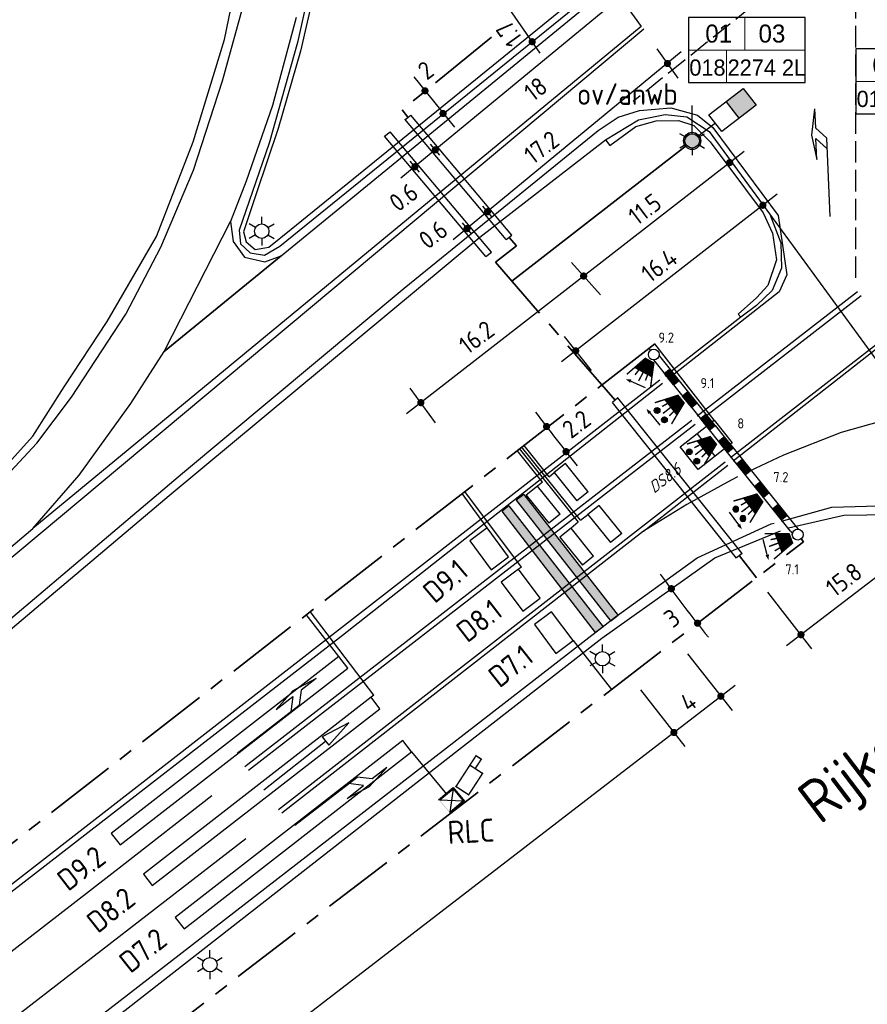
# Model space of a CAD drawing. Extents: x 237360 to 238772, y 446460 to 447476.
# Tile 5 of 14: x 238026 to 238144, y 446971 to 447107. Entities that reach past the tile are written whole.
import ezdxf
from ezdxf.enums import TextEntityAlignment as Align

# ---------------------------------------------------------------- set-up
doc = ezdxf.new("R2010")
doc.units = 0
doc.header["$MEASUREMENT"] = 0
doc.header["$PDMODE"] = 1
doc.header["$PDSIZE"] = -5
doc.linetypes.add('VERFSTIP', pattern=[4, 3, -1])
doc.linetypes.add('VRI', pattern=[16, 10, -2, 2, -2])
doc.layers.get('0').update_dxf_attribs({"linetype": 'CONTINUOUS'})
doc.layers.get('DEFPOINTS').update_dxf_attribs({"linetype": 'CONTINUOUS'})
doc.layers.add('kl-bs-bm_1000', color=8, linetype='CONTINUOUS', lineweight=25)
for name, color, linetype in [('kl-bs-camerakast', 83, 'CONTINUOUS'), ('kl-bs-camlus', 83, 'CONTINUOUS'), ('kl-bs-ovkabel', 10, 'ov'), ('kl-bs-vrikabel', 30, 'VRI'), ('kl-bs-vrilus', 34, 'CONTINUOUS'), ('kl-bs-vrimast', 34, 'CONTINUOUS'), ('kl-bs-vrimeubilair', 30, 'CONTINUOUS'), ('kl-bs-vrimntlbuis', 34, 'CONTINUOUS'), ('MAATVOERING', 252, 'CONTINUOUS'), ('MDI-XX-BANDEN', 253, 'CONTINUOUS'), ('MDI-XX-MARKERING', 253, 'CONTINUOUS'), ('MDI-XX-TERREINAFSCH', 253, 'CONTINUOUS'), ('MDI-XX-VERLICHTING', 2, 'CONTINUOUS'), ('OV-MASTEN', 1, 'CONTINUOUS'), ('RLC-CAMERA', 1, 'CONTINUOUS')]:
    doc.layers.add(name, color=color, linetype=linetype)
doc.styles.add('ISO', font='ISO.shx', dxfattribs={"height": 0.7})
doc.styles.add('RTW_ISO', font='iso-rtw.shx')
doc.linetypes.add('ov', pattern='A,28,-5,[23,RTW.shx,S=1.25,R=0,X=0,Y=0],-5', length=38)

# ---------------------------------------------------------------- blocks, each defined once
blk = doc.blocks.new('*X4')
at = {"color": 0}
for p, q in [((390.5, 400.24), (391.5, 400.24)), ((390.5, 400.23), (391.5, 400.23)), ((390.5, 400.22), (391.5, 400.22)), ((390.5, 400.21), (391.5, 400.21)), ((390.5, 400.2), (391.5, 400.2)), ((390.5, 400.19), (391.5, 400.19)), ((390.5, 400.18), (391.5, 400.18)), ((390.5, 400.17), (391.5, 400.17)), ((390.5, 400.16), (391.5, 400.16)), ((390.5, 400.15), (391.5, 400.15)), ((390.5, 400.14), (391.5, 400.14)), ((390.5, 400.13), (391.5, 400.13)), ((390.5, 400.12), (391.5, 400.12)), ((390.5, 400.11), (391.5, 400.11)), ((390.5, 400.1), (391.5, 400.1)), ((390.5, 400.09), (391.5, 400.09)), ((390.5, 400.08), (391.5, 400.08)), ((390.5, 400.07), (391.5, 400.07)), ((390.5, 400.06), (391.5, 400.06)), ((390.5, 400.05), (391.5, 400.05)), ((390.5, 400.04), (391.5, 400.04)), ((390.5, 400.03), (391.5, 400.03)), ((390.5, 400.02), (391.5, 400.02)), ((390.5, 400.01), (391.5, 400.01)), ((390.5, 400), (391.5, 400)), ((390.5, 399.99), (391.5, 399.99)), ((390.5, 399.98), (391.5, 399.98)), ((390.5, 399.97), (391.5, 399.97)), ((390.5, 399.96), (391.5, 399.96)), ((390.5, 399.95), (391.5, 399.95)), ((390.5, 399.94), (391.5, 399.94)), ((390.5, 399.93), (391.5, 399.93)), ((390.5, 399.92), (391.5, 399.92)), ((390.5, 399.91), (391.5, 399.91)), ((390.5, 399.9), (391.5, 399.9)), ((390.5, 399.89), (391.5, 399.89)), ((390.5, 399.88), (391.5, 399.88)), ((390.5, 399.87), (391.5, 399.87)), ((390.5, 399.86), (391.5, 399.86)), ((390.5, 399.85), (391.5, 399.85)), ((390.5, 399.84), (391.5, 399.84)), ((390.5, 399.83), (391.5, 399.83)), ((390.5, 399.82), (391.5, 399.82)), ((390.5, 399.81), (391.5, 399.81)), ((390.5, 399.8), (391.5, 399.8)), ((390.5, 399.79), (391.5, 399.79)), ((390.5, 399.78), (391.5, 399.78)), ((390.5, 399.77), (391.5, 399.77)), ((390.5, 399.76), (391.5, 399.76)), ((392.5, 400.24), (393.5, 400.24)), ((392.5, 400.23), (393.5, 400.23)), ((392.5, 400.22), (393.5, 400.22)), ((392.5, 400.21), (393.5, 400.21)), ((392.5, 400.2), (393.5, 400.2)), ((392.5, 400.19), (393.5, 400.19)), ((392.5, 400.18), (393.5, 400.18)), ((392.5, 400.17), (393.5, 400.17)), ((392.5, 400.16), (393.5, 400.16)), ((392.5, 400.15), (393.5, 400.15)), ((392.5, 400.14), (393.5, 400.14)), ((392.5, 400.13), (393.5, 400.13)), ((392.5, 400.12), (393.5, 400.12)), ((392.5, 400.11), (393.5, 400.11)), ((392.5, 400.1), (393.5, 400.1)), ((392.5, 400.09), (393.5, 400.09)), ((392.5, 400.08), (393.5, 400.08)), ((392.5, 400.07), (393.5, 400.07)), ((392.5, 400.06), (393.5, 400.06)), ((392.5, 400.05), (393.5, 400.05)), ((392.5, 400.04), (393.5, 400.04)), ((392.5, 400.03), (393.5, 400.03)), ((392.5, 400.02), (393.5, 400.02)), ((392.5, 400.01), (393.5, 400.01)), ((392.5, 400), (393.5, 400)), ((392.5, 399.99), (393.5, 399.99)), ((392.5, 399.98), (393.5, 399.98)), ((392.5, 399.97), (393.5, 399.97)), ((392.5, 399.96), (393.5, 399.96)), ((392.5, 399.95), (393.5, 399.95)), ((392.5, 399.94), (393.5, 399.94)), ((392.5, 399.93), (393.5, 399.93)), ((392.5, 399.92), (393.5, 399.92)), ((392.5, 399.91), (393.5, 399.91)), ((392.5, 399.9), (393.5, 399.9)), ((392.5, 399.89), (393.5, 399.89)), ((392.5, 399.88), (393.5, 399.88)), ((392.5, 399.87), (393.5, 399.87)), ((392.5, 399.86), (393.5, 399.86)), ((392.5, 399.85), (393.5, 399.85)), ((392.5, 399.84), (393.5, 399.84)), ((392.5, 399.83), (393.5, 399.83)), ((392.5, 399.82), (393.5, 399.82)), ((392.5, 399.81), (393.5, 399.81)), ((392.5, 399.8), (393.5, 399.8)), ((392.5, 399.79), (393.5, 399.79)), ((392.5, 399.78), (393.5, 399.78)), ((392.5, 399.77), (393.5, 399.77)), ((392.5, 399.76), (393.5, 399.76)), ((394.5, 400.24), (395.5, 400.24)), ((394.5, 400.23), (395.5, 400.23)), ((394.5, 400.22), (395.5, 400.22)), ((394.5, 400.21), (395.5, 400.21)), ((394.5, 400.2), (395.5, 400.2)), ((394.5, 400.19), (395.5, 400.19)), ((394.5, 400.18), (395.5, 400.18)), ((394.5, 400.17), (395.5, 400.17)), ((394.5, 400.16), (395.5, 400.16)), ((394.5, 400.15), (395.5, 400.15)), ((394.5, 400.14), (395.5, 400.14)), ((394.5, 400.13), (395.5, 400.13)), ((394.5, 400.12), (395.5, 400.12)), ((394.5, 400.11), (395.5, 400.11)), ((394.5, 400.1), (395.5, 400.1)), ((394.5, 400.09), (395.5, 400.09)), ((394.5, 400.08), (395.5, 400.08)), ((394.5, 400.07), (395.5, 400.07)), ((394.5, 400.06), (395.5, 400.06)), ((394.5, 400.05), (395.5, 400.05)), ((394.5, 400.04), (395.5, 400.04)), ((394.5, 400.03), (395.5, 400.03)), ((394.5, 400.02), (395.5, 400.02)), ((394.5, 400.01), (395.5, 400.01)), ((394.5, 400), (395.5, 400)), ((394.5, 399.99), (395.5, 399.99)), ((394.5, 399.98), (395.5, 399.98)), ((394.5, 399.97), (395.5, 399.97)), ((394.5, 399.96), (395.5, 399.96)), ((394.5, 399.95), (395.5, 399.95)), ((394.5, 399.94), (395.5, 399.94)), ((394.5, 399.93), (395.5, 399.93)), ((394.5, 399.92), (395.5, 399.92)), ((394.5, 399.91), (395.5, 399.91)), ((394.5, 399.9), (395.5, 399.9)), ((394.5, 399.89), (395.5, 399.89)), ((394.5, 399.88), (395.5, 399.88)), ((394.5, 399.87), (395.5, 399.87)), ((394.5, 399.86), (395.5, 399.86)), ((394.5, 399.85), (395.5, 399.85)), ((394.5, 399.84), (395.5, 399.84)), ((394.5, 399.83), (395.5, 399.83)), ((394.5, 399.82), (395.5, 399.82)), ((394.5, 399.81), (395.5, 399.81)), ((394.5, 399.8), (395.5, 399.8)), ((394.5, 399.79), (395.5, 399.79)), ((394.5, 399.78), (395.5, 399.78)), ((394.5, 399.77), (395.5, 399.77)), ((394.5, 399.76), (395.5, 399.76)), ((396.5, 400.24), (397.5, 400.24)), ((396.5, 400.23), (397.5, 400.23)), ((396.5, 400.22), (397.5, 400.22)), ((396.5, 400.21), (397.5, 400.21)), ((396.5, 400.2), (397.5, 400.2)), ((396.5, 400.19), (397.5, 400.19)), ((396.5, 400.18), (397.5, 400.18)), ((396.5, 400.17), (397.5, 400.17)), ((396.5, 400.16), (397.5, 400.16)), ((396.5, 400.15), (397.5, 400.15)), ((396.5, 400.14), (397.5, 400.14)), ((396.5, 400.13), (397.5, 400.13)), ((396.5, 400.12), (397.5, 400.12)), ((396.5, 400.11), (397.5, 400.11)), ((396.5, 400.1), (397.5, 400.1)), ((396.5, 400.09), (397.5, 400.09)), ((396.5, 400.08), (397.5, 400.08)), ((396.5, 400.07), (397.5, 400.07)), ((396.5, 400.06), (397.5, 400.06)), ((396.5, 400.05), (397.5, 400.05)), ((396.5, 400.04), (397.5, 400.04)), ((396.5, 400.03), (397.5, 400.03)), ((396.5, 400.02), (397.5, 400.02)), ((396.5, 400.01), (397.5, 400.01)), ((396.5, 400), (397.5, 400)), ((396.5, 399.99), (397.5, 399.99)), ((396.5, 399.98), (397.5, 399.98)), ((396.5, 399.97), (397.5, 399.97)), ((396.5, 399.96), (397.5, 399.96)), ((396.5, 399.95), (397.5, 399.95)), ((396.5, 399.94), (397.5, 399.94)), ((396.5, 399.93), (397.5, 399.93)), ((396.5, 399.92), (397.5, 399.92)), ((396.5, 399.91), (397.5, 399.91)), ((396.5, 399.9), (397.5, 399.9)), ((396.5, 399.89), (397.5, 399.89)), ((396.5, 399.88), (397.5, 399.88)), ((396.5, 399.87), (397.5, 399.87)), ((396.5, 399.86), (397.5, 399.86)), ((396.5, 399.85), (397.5, 399.85)), ((396.5, 399.84), (397.5, 399.84)), ((396.5, 399.83), (397.5, 399.83)), ((396.5, 399.82), (397.5, 399.82)), ((396.5, 399.81), (397.5, 399.81)), ((396.5, 399.8), (397.5, 399.8)), ((396.5, 399.79), (397.5, 399.79)), ((396.5, 399.78), (397.5, 399.78)), ((396.5, 399.77), (397.5, 399.77)), ((396.5, 399.76), (397.5, 399.76)), ((398.5, 400.24), (399.5, 400.24)), ((398.5, 400.23), (399.5, 400.23)), ((398.5, 400.22), (399.5, 400.22)), ((398.5, 400.21), (399.5, 400.21)), ((398.5, 400.2), (399.5, 400.2)), ((398.5, 400.19), (399.5, 400.19)), ((398.5, 400.18), (399.5, 400.18)), ((398.5, 400.17), (399.5, 400.17)), ((398.5, 400.16), (399.5, 400.16)), ((398.5, 400.15), (399.5, 400.15)), ((398.5, 400.14), (399.5, 400.14)), ((398.5, 400.13), (399.5, 400.13)), ((398.5, 400.12), (399.5, 400.12)), ((398.5, 400.11), (399.5, 400.11)), ((398.5, 400.1), (399.5, 400.1)), ((398.5, 400.09), (399.5, 400.09)), ((398.5, 400.08), (399.5, 400.08)), ((398.5, 400.07), (399.5, 400.07)), ((398.5, 400.06), (399.5, 400.06)), ((398.5, 400.05), (399.5, 400.05)), ((398.5, 400.04), (399.5, 400.04)), ((398.5, 400.03), (399.5, 400.03)), ((398.5, 400.02), (399.5, 400.02)), ((398.5, 400.01), (399.5, 400.01)), ((398.5, 400), (399.5, 400)), ((398.5, 399.99), (399.5, 399.99)), ((398.5, 399.98), (399.5, 399.98)), ((398.5, 399.97), (399.5, 399.97)), ((398.5, 399.96), (399.5, 399.96)), ((398.5, 399.95), (399.5, 399.95)), ((398.5, 399.94), (399.5, 399.94)), ((398.5, 399.93), (399.5, 399.93)), ((398.5, 399.92), (399.5, 399.92)), ((398.5, 399.91), (399.5, 399.91)), ((398.5, 399.9), (399.5, 399.9)), ((398.5, 399.89), (399.5, 399.89)), ((398.5, 399.88), (399.5, 399.88)), ((398.5, 399.87), (399.5, 399.87)), ((398.5, 399.86), (399.5, 399.86)), ((398.5, 399.85), (399.5, 399.85)), ((398.5, 399.84), (399.5, 399.84)), ((398.5, 399.83), (399.5, 399.83)), ((398.5, 399.82), (399.5, 399.82)), ((398.5, 399.81), (399.5, 399.81)), ((398.5, 399.8), (399.5, 399.8)), ((398.5, 399.79), (399.5, 399.79)), ((398.5, 399.78), (399.5, 399.78)), ((398.5, 399.77), (399.5, 399.77)), ((398.5, 399.76), (399.5, 399.76)), ((400.5, 400.24), (401.5, 400.24)), ((400.5, 400.23), (401.5, 400.23)), ((400.5, 400.22), (401.5, 400.22)), ((400.5, 400.21), (401.5, 400.21)), ((400.5, 400.2), (401.5, 400.2)), ((400.5, 400.19), (401.5, 400.19)), ((400.5, 400.18), (401.5, 400.18)), ((400.5, 400.17), (401.5, 400.17)), ((400.5, 400.16), (401.5, 400.16)), ((400.5, 400.15), (401.5, 400.15)), ((400.5, 400.14), (401.5, 400.14)), ((400.5, 400.13), (401.5, 400.13)), ((400.5, 400.12), (401.5, 400.12)), ((400.5, 400.11), (401.5, 400.11)), ((400.5, 400.1), (401.5, 400.1)), ((400.5, 400.09), (401.5, 400.09)), ((400.5, 400.08), (401.5, 400.08)), ((400.5, 400.07), (401.5, 400.07)), ((400.5, 400.06), (401.5, 400.06)), ((400.5, 400.05), (401.5, 400.05)), ((400.5, 400.04), (401.5, 400.04)), ((400.5, 400.03), (401.5, 400.03)), ((400.5, 400.02), (401.5, 400.02)), ((400.5, 400.01), (401.5, 400.01)), ((400.5, 400), (401.5, 400)), ((400.5, 399.99), (401.5, 399.99)), ((400.5, 399.98), (401.5, 399.98)), ((400.5, 399.97), (401.5, 399.97)), ((400.5, 399.96), (401.5, 399.96)), ((400.5, 399.95), (401.5, 399.95)), ((400.5, 399.94), (401.5, 399.94)), ((400.5, 399.93), (401.5, 399.93)), ((400.5, 399.92), (401.5, 399.92)), ((400.5, 399.91), (401.5, 399.91)), ((400.5, 399.9), (401.5, 399.9)), ((400.5, 399.89), (401.5, 399.89)), ((400.5, 399.88), (401.5, 399.88)), ((400.5, 399.87), (401.5, 399.87)), ((400.5, 399.86), (401.5, 399.86)), ((400.5, 399.85), (401.5, 399.85)), ((400.5, 399.84), (401.5, 399.84)), ((400.5, 399.83), (401.5, 399.83)), ((400.5, 399.82), (401.5, 399.82)), ((400.5, 399.81), (401.5, 399.81)), ((400.5, 399.8), (401.5, 399.8)), ((400.5, 399.79), (401.5, 399.79)), ((400.5, 399.78), (401.5, 399.78)), ((400.5, 399.77), (401.5, 399.77)), ((400.5, 399.76), (401.5, 399.76)), ((402.5, 400.24), (403.5, 400.24)), ((402.5, 400.23), (403.5, 400.23)), ((402.5, 400.22), (403.5, 400.22)), ((402.5, 400.21), (403.5, 400.21)), ((402.5, 400.2), (403.5, 400.2)), ((402.5, 400.19), (403.5, 400.19)), ((402.5, 400.18), (403.5, 400.18)), ((402.5, 400.17), (403.5, 400.17)), ((402.5, 400.16), (403.5, 400.16)), ((402.5, 400.15), (403.5, 400.15)), ((402.5, 400.14), (403.5, 400.14)), ((402.5, 400.13), (403.5, 400.13)), ((402.5, 400.12), (403.5, 400.12)), ((402.5, 400.11), (403.5, 400.11)), ((402.5, 400.1), (403.5, 400.1)), ((402.5, 400.09), (403.5, 400.09)), ((402.5, 400.08), (403.5, 400.08)), ((402.5, 400.07), (403.5, 400.07)), ((402.5, 400.06), (403.5, 400.06)), ((402.5, 400.05), (403.5, 400.05)), ((402.5, 400.04), (403.5, 400.04)), ((402.5, 400.03), (403.5, 400.03)), ((402.5, 400.02), (403.5, 400.02)), ((402.5, 400.01), (403.5, 400.01)), ((402.5, 400), (403.5, 400)), ((402.5, 399.99), (403.5, 399.99)), ((402.5, 399.98), (403.5, 399.98)), ((402.5, 399.97), (403.5, 399.97)), ((402.5, 399.96), (403.5, 399.96)), ((402.5, 399.95), (403.5, 399.95)), ((402.5, 399.94), (403.5, 399.94)), ((402.5, 399.93), (403.5, 399.93)), ((402.5, 399.92), (403.5, 399.92)), ((402.5, 399.91), (403.5, 399.91)), ((402.5, 399.9), (403.5, 399.9)), ((402.5, 399.89), (403.5, 399.89)), ((402.5, 399.88), (403.5, 399.88)), ((402.5, 399.87), (403.5, 399.87)), ((402.5, 399.86), (403.5, 399.86)), ((402.5, 399.85), (403.5, 399.85)), ((402.5, 399.84), (403.5, 399.84)), ((402.5, 399.83), (403.5, 399.83)), ((402.5, 399.82), (403.5, 399.82)), ((402.5, 399.81), (403.5, 399.81)), ((402.5, 399.8), (403.5, 399.8)), ((402.5, 399.79), (403.5, 399.79)), ((402.5, 399.78), (403.5, 399.78)), ((402.5, 399.77), (403.5, 399.77)), ((402.5, 399.76), (403.5, 399.76))]:
    blk.add_line(p, q, dxfattribs=at)
blk = doc.blocks.new('Lantaarn_rood')
at = {"flags": 128}
blk.add_lwpolyline([(0, 0, 1.5, 3, 0), (2, 0, 3, 3, 0)], format="xyseb", dxfattribs=at)
at = {"const_width": 0.2, "flags": 128}
for points in [[(1.97, 1.38), (3.28, 1.88)], [(2, 0.7), (2.8, 0.81)], [(2, 0), (3.31, 0)], [(1.96, -1.38), (3.28, -1.88)], [(2, -0.7), (2.79, -0.84)]]:
    blk.add_lwpolyline(points, dxfattribs=at)
at = {"style": 'RTW_ISO'}
blk.add_attdef('LANTAARN_NR', (-13.48, -5.06), '', height=2.5, dxfattribs=at)
blk = doc.blocks.new('R_pijl')
at = {"flags": 128}
blk.add_lwpolyline([(-1.82, 0, 0, 0.5, 0), (-1.09, 0, 0.73, 0.73, 0)], format="xyseb", dxfattribs=at)
blk.add_lwpolyline([(-1.1, 0), (1.1, 0)])
blk = doc.blocks.new('Lantaarn_2rood')
h = blk.add_hatch(color=256)
edge = h.paths.add_edge_path()
edge.add_arc((3.69, 0.81), 0.4, 0, 360)
h = blk.add_hatch(color=256)
edge = h.paths.add_edge_path()
edge.add_arc((3.69, -0.84), 0.4, 0, 360)
at = {"flags": 128}
blk.add_lwpolyline([(0, 0, 1.5, 3, 0), (2, 0, 3, 3, 0)], format="xyseb", dxfattribs=at)
at = {"const_width": 0.2, "flags": 128}
for points in [[(1.97, 1.38), (3.28, 1.88)], [(2, 0.7), (2.8, 0.81)], [(2, 0), (3.31, 0)], [(1.96, -1.38), (3.28, -1.88)], [(2, -0.7), (2.79, -0.84)]]:
    blk.add_lwpolyline(points, dxfattribs=at)
for centre in [(3.69, 0.81), (3.69, -0.84)]:
    blk.add_circle(centre, 0.4)
at = {"style": 'RTW_ISO'}
blk.add_attdef('LANTAARN_NR', (-13.48, -5.92), '', height=2.5, dxfattribs=at)
blk = doc.blocks.new('SOX_090W')
blk.add_hatch(color=256).paths.add_polyline_path([(5.64, 1.16), (5.64, -1.16), (8.04, -1.16), (8.04, 1.16)])
for p, q in [((5.64, 1.16), (5.64, -1.16)), ((3.24, 0), (0.96, 0))]:
    blk.add_line(p, q)
blk.add_lwpolyline([(3.24, 1.16), (8.04, 1.16), (8.04, -1.16), (3.24, -1.16)], close=True)
blk = doc.blocks.new('alu_10m')
blk.add_hatch(color=256).paths.add_polyline_path([(0.96, 0, 1), (-0.96, 0, 1)])
blk.add_circle((0, 0), 0.958)
blk = doc.blocks.new('ltmastnr')
at = {"lineweight": 18}
for p, q in [((0.75, 0), (0.75, -3.6)), ((-5.48, -3.6), (7.48, -3.6)), ((-1.28, -3.6), (-1.28, -7.2))]:
    blk.add_line(p, q, dxfattribs=at)
at = {"color": 0}
blk.add_lwpolyline([(-5.48, -7.2), (7.48, -7.2), (7.48, 0), (-5.48, 0)], close=True, dxfattribs=at)
at = {"lineweight": 18, "style": 'RTW_ISO'}
for tag, height, p in [('GROEPNR', 2.5, (-2.35, -1.8)), ('MASTNR', 2.5, (3.38, -1.8)), ('WEGNR', 1.75, (-3.38, -5.4)), ('KASTNR', 1.75, (3.1, -5.4))]:
    blk.add_attdef(tag, text='', height=height, dxfattribs=at).set_placement(p, align=Align.MIDDLE_CENTER)
blk = doc.blocks.new('camera')
at = {"const_width": 0.2}
for points in [[(-3.54, 1.05), (-5.1, 1.05), (-5.1, 0.17), (-3.54, 0.17)], [(0, -1.05), (-3.54, -1.05), (-3.54, 1.05), (0, 1.05)]]:
    blk.add_lwpolyline(points, close=True, dxfattribs=at)
at = {"style": 'RTW_ISO', "flags": 8}
blk.add_attdef('CODE', text='', height=2.5, dxfattribs=at).set_placement((-1.77, -1.72), align=Align.TOP_CENTER)

msp = doc.modelspace()

# ---------------------------------------------------------------- hatches: boundary and pattern name
at = {"layer": 'kl-bs-camerakast'}
h = msp.add_hatch(color=256, dxfattribs=at)
h.paths.add_polyline_path([(238084.04, 446998.92), (238085.59, 446997.07), (238087.62, 446998.76), (238086.07, 447000.62)])
h.paths.add_polyline_path([(238086.05, 447000.45), (238087.46, 446998.77), (238085.61, 446997.23), (238084.2, 446998.92)], flags=16)
at = {"layer": 'MDI-XX-MARKERING'}
h = msp.add_hatch(color=8, dxfattribs=at)
h.paths.add_polyline_path([(238095.85, 447041.31), (238108.95, 447024.51), (238107.93, 447023.72), (238094.82, 447040.52)])
h.paths.add_polyline_path([(238105.8, 447022.13), (238092.85, 447038.98), (238093.8, 447039.74), (238106.9, 447022.94)])

# ---------------------------------------------------------------- linework, layer by layer
at = {"color": 1, "linetype": 'Continuous'}
for p, q in [((238119.23, 447091.35, 44.22), (238119.23, 447092.35, 44.22)), ((238118.36, 447090.85, 44.22), (238117.5, 447091.35, 44.22)), ((238120.09, 447090.85, 44.22), (238120.96, 447091.35, 44.22)), ((238118.36, 447089.85, 44.22), (238117.5, 447089.35, 44.22)), ((238119.23, 447089.35, 44.22), (238119.23, 447088.35, 44.22)), ((238120.09, 447089.85, 44.22), (238120.96, 447089.35, 44.22))]:
    msp.add_line(p, q, dxfattribs=at)
for p, q in [((238114.92, 447060.25), (238114.64, 447060.6)), ((238113.86, 447059.97), (238121.63, 447050.25)), ((238122.41, 447050.87), (238114.92, 447060.25)), ((238116.17, 447058.68), (238115.38, 447058.06)), ((238116.63, 447056.5), (238117.41, 447057.12)), ((238118.66, 447055.56), (238117.88, 447054.93)), ((238119.13, 447053.37), (238119.91, 447054)), ((238121.16, 447052.43), (238120.38, 447051.81)), ((238121.63, 447050.25), (238122.41, 447050.87)), ((238122.88, 447048.68), (238121.63, 447050.25)), ((238122.41, 447050.87), (238123.66, 447049.31)), ((238122.88, 447048.68), (238123.66, 447049.31)), ((238124.12, 447047.12), (238122.88, 447048.68)), ((238123.66, 447049.31), (238124.91, 447047.75)), ((238124.12, 447047.12), (238124.91, 447047.75)), ((238132.87, 447036.19), (238124.12, 447047.12)), ((238124.91, 447047.75), (238133.65, 447036.81)), ((238125.37, 447045.56), (238126.15, 447046.18)), ((238127.4, 447044.62), (238126.62, 447044)), ((238127.87, 447042.44), (238128.65, 447043.06)), ((238129.9, 447041.5), (238129.12, 447040.87)), ((238130.37, 447039.31), (238131.15, 447039.94)), ((238132.4, 447038.37), (238131.62, 447037.75)), ((238132.87, 447036.19), (238133.15, 447035.83)), ((238133.65, 447036.81), (238133.93, 447036.46))]:
    msp.add_line(p, q)
at = {"color": 1}
for p, q in [((238085.59, 446997.07, -45.5), (238087.62, 446998.76, -45.5)), ((238085.61, 446997.23, -45.5), (238087.46, 446998.77, -45.5))]:
    msp.add_line(p, q, dxfattribs=at)
at = {"color": 1, "linetype": 'Continuous'}
msp.add_circle((238119.23, 447090.35, 44.22), 1, dxfattribs=at)
for centre in [(238113.9, 447060.71), (238133.88, 447035.72)]:
    msp.add_circle(centre, 0.75)
at = {"layer": 'DEFPOINTS', "color": 0, "linetype": 'ByBlock'}
msp.add_point((238114.72, 447057.13, 44.3), dxfattribs=at)
at = {"layer": 'kl-bs-bm_1000'}
for p, q in [((238098.14, 447102.54, 44.46), (238080.67, 447127.75, 44.36)), ((238111.18, 447111.88, 44.25), (238078.82, 447085.19, 44.15)), ((238117.71, 447102.69, 88.58), (238086.06, 447076.6, 88.49)), ((238080.59, 447099.25, 44.15), (238086.26, 447092.26, 44.15)), ((238084.22, 447088.36, 44.34), (238082.93, 447089.89, 44.28)), ((238126.44, 447088.9, 44.4), (238079.58, 447052.5, 44.19)), ((238081.39, 447086.02, 42.33), (238080.1, 447087.55, 42.27)), ((238131.04, 447082.97, 44.4), (238101.08, 447059.7, 44.26)), ((238091.46, 447079.77, 44.34), (238090.17, 447081.3, 44.28)), ((238129.07, 447081.44, 44.29), (238160.31, 447038.68, 44.29)), ((238088.63, 447077.43, 42.33), (238087.34, 447078.96, 42.27)), ((238083.62, 447051.21, 44.07), (238080.07, 447056.05, 44.07)), ((238132.34, 447020.32, 43.79), (238160.79, 447042.2, 43.94)), ((238135.85, 447019.87, 0), (238129.71, 447027.76, 0)), ((238118.57, 447019.2), (238124.76, 447011.33)), ((237923.9, 446860, 42.7), (238125.19, 447014.82, 43.75)), ((238112.05, 447014.18, 43.89), (238118.23, 447006.32, 43.89))]:
    msp.add_line(p, q, dxfattribs=at)
at = {"layer": 'kl-bs-bm_1000', "const_width": 0.5}
for points in [[(238096.78, 447104.11, 1), (238097.28, 447104.11, 1)], [(238081.9, 447097.29, 1), (238082.4, 447097.29, 1)], [(238084.41, 447094.15, 1), (238084.91, 447094.15, 1)], [(238080.5, 447086.77, 1), (238081, 447086.77, 1)], [(238087.74, 447078.18, 1), (238088.24, 447078.18, 1)], [(238081.32, 447054.03, 1), (238081.82, 447054.03, 1)], [(238098.77, 447050.72, 1), (238099.27, 447050.72, 1)], [(238101.48, 447047.23, 1), (238101.98, 447047.23, 1)], [(238116.09, 447028.22, 1), (238116.59, 447028.22, 1)], [(238119.73, 447023.43, 1), (238120.23, 447023.43, 1)], [(238134.08, 447021.84, 1), (238134.58, 447021.84, 1)], [(238122.96, 447013.3, 1), (238123.46, 447013.3, 1)], [(238116.44, 447008.27, 1), (238116.94, 447008.27, 1)]]:
    msp.add_lwpolyline(points, format="xyb", close=True, dxfattribs=at)
for points, elevation in [([(238083.33, 447089.11, 1), (238083.83, 447089.11, 1)], 2.01), ([(238124.19, 447087.34, 1), (238124.69, 447087.34, 1)], 44.39), ([(238128.79, 447081.42, 1), (238129.29, 447081.42, 1)], 44.39), ([(238090.57, 447080.52, 1), (238091.07, 447080.52, 1)], 2.01)]:
    msp.add_lwpolyline(points, format="xyb", close=True, dxfattribs=dict(at, elevation=elevation))
at = {"layer": 'kl-bs-bm_1000'}
for centre, radius, start, end in [((242697.23, 450621.68), 5821.97, 217.808156, 217.900825), ((238248.17, 447125.24), 163.75, 215.4618, 219.316)]:
    msp.add_arc(centre, radius, start, end, dxfattribs=at)
at = {"layer": 'kl-bs-camerakast'}
for p, q in [((238086.07, 447000.62, -45.5), (238087.62, 446998.76, -45.5)), ((238086.05, 447000.45, -45.5), (238085.61, 446997.23, -45.5)), ((238086.05, 447000.45, -45.5), (238087.46, 446998.77, -45.5)), ((238084.2, 446998.92, -45.5), (238087.46, 446998.77, -45.5))]:
    msp.add_line(p, q, dxfattribs=at)
at = {"layer": 'kl-bs-camlus'}
for p, q in [((238098.46, 447043, -2), (238094.94, 447047.4, -2)), ((238103.44, 447037.45, -2), (238095.25, 447047.65, -2)), ((238103.74, 447037.71, -2), (238095.55, 447047.91, -2)), ((238099.4, 447043.76, -2), (238095.91, 447048.1, -2)), ((238101.66, 447045.57, -2), (238100.1, 447044.32, -2)), ((238104.79, 447041.67, -2), (238101.66, 447045.57, -2)), ((238099.4, 447043.76, -2), (238100.1, 447044.32, -2)), ((238100.1, 447044.32, -2), (238103.23, 447040.42, -2)), ((238098.46, 447043, -2), (238097.76, 447042.44, -2)), ((238097.76, 447042.44, -2), (238096.2, 447041.19, -2)), ((238100.89, 447038.54, -2), (238097.76, 447042.44, -2)), ((238104.79, 447041.67, -2), (238103.23, 447040.42, -2)), ((238096.2, 447041.19, -2), (238099.33, 447037.29, -2)), ((238106.32, 447039.77, -2), (238104.76, 447038.52, -2)), ((238109.45, 447035.87, -2), (238106.32, 447039.77, -2)), ((238100.89, 447038.54, -2), (238099.33, 447037.29, -2)), ((238103.43, 447037.46, -2), (238102.42, 447036.64, -2)), ((238103.74, 447037.71, -2), (238104.76, 447038.52, -2)), ((238104.76, 447038.52, -2), (238107.89, 447034.62, -2)), ((238102.42, 447036.64, -2), (238100.86, 447035.39, -2)), ((238105.55, 447032.74, -2), (238102.42, 447036.64, -2)), ((238100.86, 447035.39, -2), (238103.99, 447031.49, -2)), ((238109.45, 447035.87, -2), (238107.89, 447034.62, -2)), ((238105.55, 447032.74, -2), (238103.99, 447031.49, -2))]:
    msp.add_line(p, q, dxfattribs=at)
at = {"layer": 'kl-bs-ovkabel', "lineweight": 35}
msp.add_line((238118.44, 447089.73, 44.21), (238094.2, 447070.91, 44.1), dxfattribs=at)
at = {"layer": 'kl-bs-vrikabel', "lineweight": 35}
for p, q in [((238091.39, 447104.72, 44.15), (238078.96, 447094.64, 44.15)), ((238079.77, 447093.65, 44.14), (238078.96, 447094.64, 44.14)), ((238094.85, 447075.77, 44.12), (238091.94, 447073.52, 44.11)), ((238094.85, 447075.77, 44.24), (238093.82, 447076.96, 44.11)), ((238108.53, 447054.38, 44.26), (238091.94, 447073.52, 42.22)), ((238114.05, 447062.18, 44.31), (237900.22, 446896.12, 43.33)), ((238113.43, 447061.3), (238113.22, 447061.54, 1.02)), ((237891.36, 446847.58, 42.56), (238134.68, 447034.74, 43.83)), ((238134.35, 447035.13), (238134.68, 447034.74)), ((238128.17, 447029.73, 0), (238125.79, 447032.79, 0))]:
    msp.add_line(p, q, dxfattribs=at)
at = {"layer": 'kl-bs-vrilus'}
for p, q in [((238122.3, 447051.59), (238114.05, 447062.18)), ((238117.57, 447047.89), (238122.3, 447051.59)), ((238122.3, 447051.59), (238124.76, 447048.44)), ((238122.4, 447046.59), (238119.94, 447049.74)), ((238124.76, 447048.44), (238120.04, 447044.74)), ((238120.04, 447044.74), (238117.57, 447047.89)), ((238095.55, 447031.22), (238087.68, 447041.7)), ((238090.78, 447036.66), (238087.3, 447041.41)), ((238090.78, 447036.66), (238088.37, 447034.87)), ((238093.76, 447032.65), (238090.78, 447036.66)), ((238088.37, 447034.87), (238091.35, 447030.86)), ((238091.35, 447030.86), (238093.76, 447032.65)), ((238095.14, 447030.92), (238092.74, 447029.13)), ((238095.55, 447031.22), (238095.14, 447030.92)), ((238098.12, 447026.9), (238095.14, 447030.92)), ((238092.74, 447029.13), (238095.72, 447025.11)), ((238095.72, 447025.11), (238098.12, 447026.9)), ((238070.2, 447018.79), (238065.66, 447024.64)), ((238075.07, 447013.45), (238066.22, 447025.04)), ((238099.73, 447025.03), (238097.33, 447023.24)), ((238102.72, 447021.01), (238099.73, 447025.03)), ((238097.33, 447023.24), (238100.31, 447019.22)), ((238100.31, 447019.22), (238102.72, 447021.01)), ((238102.72, 447021.01), (238108.04, 447014.25)), ((238070.2, 447018.79), (238038.62, 446994.24)), ((238071.43, 447017.21), (238070.2, 447018.79)), ((238039.84, 446992.67), (238071.43, 447017.21)), ((238074.66, 447013.15), (238043.07, 446988.6)), ((238075.07, 447013.45), (238074.66, 447013.15)), ((238075.88, 447011.57), (238074.66, 447013.15)), ((238044.3, 446987.02), (238075.88, 447011.57)), ((238079.06, 447007.17), (238047.48, 446982.62)), ((238080.29, 447005.59), (238079.06, 447007.17)), ((238048.71, 446981.04), (238080.29, 447005.59)), ((238080.29, 447005.59), (238085.13, 446999.69)), ((238038.62, 446994.24), (238039.84, 446992.67)), ((238043.07, 446988.6), (238044.3, 446987.02)), ((238047.48, 446982.62), (238048.71, 446981.04))]:
    msp.add_line(p, q, dxfattribs=at)
at = {"layer": 'kl-bs-vrimast'}
msp.add_line((238119.23, 447091.35, 44.22), (238119.23, 447095.25, 44.22), dxfattribs=at)
at = {"layer": 'kl-bs-vrimntlbuis'}
for p, q in [((238079.38, 447093.33, 44.14), (238080.17, 447093.94, 44.13)), ((238094.22, 447077.26, 44.78), (238080.17, 447093.94, 44.13)), ((238093.42, 447076.66, 44.78), (238079.37, 447093.35, 44.13)), ((238090.59, 447074.32, 42.77), (238076.54, 447091.01, 42.12)), ((238076.55, 447090.99, 42.12), (238077.34, 447091.61, 42.12)), ((238091.39, 447074.92, 42.77), (238077.34, 447091.61, 42.12)), ((238093.42, 447076.66, 44.78), (238094.21, 447077.27, 44.12)), ((238090.59, 447074.32, 42.77), (238091.38, 447074.93, 42.11)), ((238108.93, 447054.69, 44.27), (238108.15, 447054.06, 1)), ((238125.4, 447032.47), (238108.15, 447054.06)), ((238126.18, 447033.1), (238108.93, 447054.69)), ((238126.18, 447033.1), (238125.39, 447032.48, 0))]:
    msp.add_line(p, q, dxfattribs=at)
at = {"layer": 'MAATVOERING'}
for p, q in [((238114.33, 447103.14, 44.3), (238117.24, 447099.06, 44.37)), ((238106.52, 447068.99, 33.08), (238102.49, 447073.46, 52.31)), ((238105.24, 447058.5), (238101.49, 447063.19))]:
    msp.add_line(p, q, dxfattribs=at)
at = {"layer": 'MAATVOERING', "const_width": 0.5}
for points, elevation in [([(238115.55, 447101.08, 1), (238116.05, 447101.08, 1)], 44.33), ([(238103.92, 447071.6, 1), (238104.42, 447071.6, 1)], 44.3)]:
    msp.add_lwpolyline(points, format="xyb", close=True, dxfattribs=dict(at, elevation=elevation))
msp.add_lwpolyline([(238102.81, 447061.23, 1), (238103.31, 447061.23, 1)], format="xyb", close=True, dxfattribs=at)
at = {"layer": 'MDI-XX-BANDEN'}
for p, q in [((238067.46, 447113.93, 44.14), (238064.87, 447102.8, 44.17)), ((238063.6, 447078.09, 44.2), (238106.25, 447112.78, 44.45)), ((238064.87, 447102.8, 44.17), (238061.77, 447092.07, 44.21)), ((238061.77, 447092.07, 44.21), (238058.75, 447083.14, 44.2)), ((238107.8, 447089.7, 44.25), (238111.42, 447092.34, 44.47)), ((238111.42, 447092.34, 44.47), (238114.21, 447093.14, 44.47)), ((238114.21, 447093.14, 44.47), (238117.34, 447093.17, 44.47)), ((238117.34, 447093.17, 44.47), (238119.47, 447092.49, 44.58)), ((238119.47, 447092.49, 44.58), (238121.71, 447090.24, 44.58)), ((238107.19, 447090.51, 44.22), (238107.8, 447089.7, 44.25)), ((238121.71, 447090.24, 44.58), (238129.07, 447080.35, 44.54)), ((238058.75, 447083.14, 44.2), (238056.98, 447077.74, 44.2)), ((238129.07, 447080.35, 44.54), (238130.38, 447077.54, 44.62)), ((238056.98, 447077.74, 44.2), (238057.31, 447076.33, 44.2)), ((238060.48, 447075.62, 44.2), (238063.6, 447078.09, 44.2)), ((238130.38, 447077.54, 44.62), (238130.91, 447073.84, 44.61)), ((238057.31, 447076.33, 44.2), (238058.6, 447075.28, 44.2)), ((238058.6, 447075.28, 44.2), (238060.48, 447075.62, 44.2)), ((238130.91, 447073.84, 44.61), (238129.75, 447070.28, 44.61)), ((238129.75, 447070.28, 44.61), (238128.15, 447068.57, 44.47)), ((238128.15, 447068.57, 44.47), (238125.6, 447066.32, 44.3)), ((238125.6, 447066.32, 44.3), (238125.98, 447065.89, 44.38))]:
    msp.add_line(p, q, dxfattribs=at)
at = {"layer": 'MDI-XX-MARKERING', "linetype": 'VERFSTIP'}
for p, q in [((238140.1, 447119.09, 44.62), (238111.06, 447095.83, 44.33)), ((238141.95, 447071.33, 44.3), (238141.96, 447117.31, 44.62))]:
    msp.add_line(p, q, dxfattribs=at)
at = {"layer": 'MDI-XX-MARKERING'}
for p, q in [((238062.17, 447074.39, 44), (238108.06, 447111.95, 44.14)), ((238108.06, 447111.95, 44.14), (238112.15, 447106.2, 44.24)), ((238054.07, 447098.67, 43.6), (238057.4, 447110.85, 43.63)), ((238064.28, 447107.49, 43.88), (238061.01, 447095.28, 43.89)), ((237994.16, 447007, 43.92), (238112.5, 447105.88, 44.27)), ((238112.15, 447106.2, 44.24), (238027.72, 447036.59, 43.98)), ((238050.02, 447086.29, 43.74), (238054.07, 447098.67, 43.6)), ((238061.01, 447095.28, 43.89), (238057.34, 447084.76, 43.79)), ((238111.94, 447094.58, 44.12), (238116.26, 447094.93, 44.23)), ((238116.26, 447094.93, 44.23), (238119.96, 447093.92, 44.28)), ((238136.22, 447094.78, 44.51), (238135.78, 447091.15, 44.51)), ((238136.22, 447094.78, 44.51), (238136.33, 447092.18, 44.51)), ((238106.17, 447091.77, 44.19), (238108.98, 447093.63, 44.12)), ((238108.98, 447093.63, 44.12), (238111.94, 447094.58, 44.12)), ((238119.96, 447093.92, 44.28), (238122.08, 447092.21, 44.28)), ((238122.08, 447092.21, 44.28), (238131.18, 447079.98, 44.35)), ((238136.33, 447092.18, 44.51), (238137.9, 447090.75, 44.51)), ((238079.25, 447069.9, 44), (238106.17, 447091.77, 44.19)), ((238135.78, 447091.15, 44.51), (238136.53, 447087.78, 44.51)), ((238136.4, 447090.68, 44.51), (238137.97, 447089.25, 44.51)), ((238136.53, 447087.78, 44.51), (238136.4, 447090.68, 44.51)), ((238138.39, 447079.86, 44.51), (238137.9, 447090.75, 44.51)), ((238045.49, 447075.59, 43.71), (238050.02, 447086.29, 43.74)), ((238057.34, 447084.76, 43.79), (238055.16, 447079.16, 43.92)), ((238131.18, 447079.98, 44.35), (238132.36, 447071.75, 44.38)), ((238045.94, 447061.11, 43.95), (238055.16, 447079.16, 43.92)), ((238055.16, 447079.16, 43.92), (238055.52, 447076.37, 43.92)), ((238055.52, 447076.37, 43.92), (238057.12, 447074.21, 43.92)), ((238040.62, 447066.31, 43.71), (238045.49, 447075.59, 43.71)), ((238045.94, 447061.11, 43.95), (238062.17, 447074.39, 44)), ((238062.17, 447074.39, 44), (238045.94, 447061.11, 43.95)), ((238059.92, 447073.57, 43.91), (238062.17, 447074.39, 44)), ((238057.12, 447074.21, 43.92), (238059.92, 447073.57, 43.91)), ((238132.36, 447071.75, 44.38), (238131.3, 447069.41, 44.38)), ((238048.51, 447044.25, 43.87), (238079.25, 447069.9, 44)), ((238131.3, 447069.41, 44.38), (238115.86, 447057.27, 44.26)), ((238119.91, 447052.21, 44.19), (238142.18, 447069.46, 44.29)), ((238142.66, 447068.86, 44.29), (238120.41, 447051.62, 44.18)), ((238033.09, 447054.79, 43.83), (238040.62, 447066.31, 43.71)), ((238124.57, 447046.42, 44.17), (238146.76, 447063.69, 44.27)), ((238124.94, 447045.98, 44.14), (238146.66, 447063.01, 44.19)), ((238041.34, 447053.91, 44.11), (238045.94, 447061.11, 43.95)), ((238115.1, 447056.67, 44.25), (238070.68, 447021.72, 43.91)), ((238028.26, 447048.4, 43.83), (238033.09, 447054.79, 43.83)), ((238034.16, 447043.98, 44), (238041.34, 447053.91, 44.11)), ((238057.14, 447003.56, 43.9), (238119.16, 447051.62, 44.18)), ((238147.69, 447052.11, 44.19), (238139.9, 447049.88, 44.06)), ((238119.63, 447051.02, 44.17), (238057.65, 447002.99, 43.86)), ((238139.9, 447049.88, 44.06), (238131.89, 447046.75, 43.99)), ((238021.41, 447041.03, 43.87), (238028.26, 447048.4, 43.83)), ((238061.82, 446997.57, 43.86), (238123.82, 447045.83, 44.16)), ((238131.89, 447046.75, 43.99), (238126.41, 447044.15, 43.96)), ((238020.41, 447020.51, 43.77), (238048.51, 447044.25, 43.87)), ((238112.47, 447036.21, 44.11), (238124.16, 447045.38, 44.14)), ((238027.72, 447036.59, 43.98), (238034.16, 447043.98, 44)), ((238124.62, 447043.3, 43.95), (238118.47, 447039.92, 43.95)), ((238125.5, 447043.72, 43.95), (238124.62, 447043.3, 43.95)), ((238095.85, 447041.31, 44.14), (238094.82, 447040.52, 44.12)), ((238095.85, 447041.31, 44.14), (238108.95, 447024.51, 43.92)), ((238093.8, 447039.74, 44.11), (238092.85, 447038.98, 44.07)), ((238118.47, 447039.92, 43.95), (238112.47, 447036.21, 44.11)), ((238131.63, 447037.61, 43.82), (238138.6, 447039.51, 43.82)), ((238138.6, 447039.51, 43.82), (238148.22, 447039.81, 43.87)), ((237993.65, 447007.51, 43.87), (238027.72, 447036.59, 43.98)), ((238112.47, 447036.21, 44.11), (238062.28, 446997.09, 43.68)), ((238119.9, 447032.51, 43.87), (238130.21, 447037.22, 43.82)), ((238130.21, 447037.22, 43.82), (238130.62, 447037.33, 43.82)), ((238108.59, 447024.33, 43.68), (238119.9, 447032.51, 43.79)), ((238089.44, 447009.48, 43.45), (238108.59, 447024.33, 43.68)), ((238108.95, 447024.51, 43.92), (238107.93, 447023.72, 43.9)), ((238106.9, 447022.94, 43.88), (238105.8, 447022.13, 43.89)), ((238070.68, 447021.72, 43.91), (237962.89, 446938.25, 43.33)), ((238067.03, 447015.76, 43.98), (238063.82, 447014.03, 43.98)), ((238067.03, 447015.76, 43.98), (238064.97, 447014.16, 43.98)), ((238064.97, 447014.16, 43.98), (238064.71, 447012.06, 43.98)), ((238063.82, 447014.03, 43.98), (238061.49, 447011.47, 43.98)), ((238061.49, 447011.47, 43.98), (238063.79, 447013.25, 43.98)), ((238063.79, 447013.25, 43.98), (238063.52, 447011.14, 43.98)), ((238056.09, 447005.39, 43.98), (238064.71, 447012.06, 43.98)), ((238031.6, 446964.72, 43.44), (238089.44, 447009.48, 43.45)), ((238071.58, 447009.62, 43.85), (238067.89, 447007.67, 43.85)), ((238068.82, 447006.49, 43.85), (238071.58, 447009.62, 43.85)), ((238067.89, 447007.67, 43.85), (238068.82, 447006.49, 43.85)), ((238059.8, 447000.33, 43.85), (238068.36, 447007.08, 43.85)), ((238076.87, 447003.42, 43.7), (238074.4, 447000.74, 43.7)), ((238076.87, 447003.42, 43.7), (238074.82, 447001.82, 43.7)), ((238064.1, 446995.41, 43.7), (238072.72, 447002.09, 43.7)), ((238074.82, 447001.82, 43.7), (238072.72, 447002.09, 43.7)), ((238071.34, 446999.13, 43.7), (238073.63, 447000.9, 43.7)), ((238074.4, 447000.74, 43.7), (238071.34, 446999.13, 43.7)), ((238073.63, 447000.9, 43.7), (238071.53, 447001.17, 43.7)), ((238040.14, 446989.83, 43.83), (238052.59, 446999.55, 43.8)), ((238057.27, 446993.52, 43.86), (238001.1, 446950.11, 43.5)), ((237988.61, 446949.9, 43.59), (238040.14, 446989.83, 43.83))]:
    msp.add_line(p, q, dxfattribs=at)
at = {"layer": 'MDI-XX-MARKERING', "color": 7}
msp.add_line((238094.82, 447040.52, 44.12), (238107.93, 447023.72, 43.9), dxfattribs=at)
at = {"layer": 'MDI-XX-MARKERING', "color": 8}
for p, q in [((238105.8, 447022.13, 43.89), (238092.85, 447038.98, 44.07)), ((238093.8, 447039.74, 44.11), (238106.9, 447022.94, 43.88))]:
    msp.add_line(p, q, dxfattribs=at)
at = {"layer": 'MDI-XX-TERREINAFSCH'}
for p, q in [((238054.34, 447104.4, 43.6), (238056.72, 447116.15, 43.61)), ((238066.85, 447114.86, 43.91), (238064.48, 447104.02, 43.91)), ((238061.99, 447075.74, 43.91), (238107.39, 447112.53, 44.15)), ((238049.99, 447090.21, 43.67), (238054.34, 447104.4, 43.6)), ((238064.48, 447104.02, 43.91), (238060.53, 447090.03, 43.89)), ((238111.77, 447093.26, 44.12), (238115.48, 447094, 44.09)), ((238115.48, 447094, 44.09), (238118.51, 447093.67, 44.16)), ((238118.51, 447093.67, 44.16), (238121.6, 447091.65, 44.29)), ((238107.19, 447090.51, 44.22), (238111.77, 447093.26, 44.12)), ((238121.6, 447091.65, 44.29), (238129.07, 447081.44, 44.29)), ((238044.87, 447077.1, 43.77), (238049.99, 447090.21, 43.67)), ((238060.53, 447090.03, 43.89), (238056.38, 447077.97, 43.9)), ((238089.77, 447076.97, 44.1), (238107.19, 447090.51, 44.22)), ((238129.99, 447080.18, 44.29), (238131.54, 447076.21, 44.34)), ((238038.03, 447065.29, 43.78), (238044.87, 447077.1, 43.77)), ((238056.38, 447077.97, 43.9), (238056.54, 447076.09, 43.91)), ((238046.65, 447041.15, 43.81), (238089.77, 447076.97, 44.1)), ((238056.54, 447076.09, 43.91), (238057.88, 447074.81, 43.91)), ((238059.88, 447074.49, 43.91), (238061.99, 447075.74, 43.91)), ((238131.54, 447076.21, 44.34), (238131.64, 447072.68, 44.4)), ((238057.88, 447074.81, 43.91), (238059.88, 447074.49, 43.91)), ((238131.64, 447072.68, 44.4), (238130.33, 447069.61, 44.4)), ((238130.33, 447069.61, 44.4), (238128.14, 447067.51, 44.39)), ((238128.14, 447067.51, 44.39), (238125.98, 447065.89, 44.38)), ((238032.09, 447056.22, 43.74), (238038.03, 447065.29, 43.78)), ((238125.98, 447065.89, 44.38), (238115.49, 447057.73, 44.3)), ((238114.72, 447057.13, 44.3), (238074.71, 447026.01, 44.01)), ((238027.72, 447049.36, 43.83), (238032.09, 447056.22, 43.74)), ((238023.06, 447044.27, 43.72), (238027.72, 447049.36, 43.83)), ((238007.98, 447008.57, 43.73), (238046.65, 447041.15, 43.81)), ((238132.58, 447036.68, 43.82), (238140.29, 447038.42, 43.72)), ((238140.29, 447038.42, 43.72), (238149.26, 447038.56, 43.72)), ((238122.38, 447032.52, 43.72), (238131.49, 447036.24, 43.81)), ((238132.44, 447036.62, 43.82), (238132.58, 447036.68, 43.82)), ((238106.67, 447021.34, 43.63), (238122.38, 447032.52, 43.83)), ((238074.71, 447026.01, 44.01), (238012.56, 446977.69, 43.75)), ((238086.81, 447005.87, 43.56), (238106.67, 447021.34, 43.63)), ((238032.24, 446963.3, 43.18), (238086.81, 447005.87, 43.56))]:
    msp.add_line(p, q, dxfattribs=at)
at = {"layer": 'MDI-XX-VERLICHTING', "color": 1, "linetype": 'Continuous'}
for p, q in [((238106.78, 447019.5, 43.68), (238106.78, 447020.5, 43.68)), ((238105.91, 447019, 43.68), (238105.05, 447019.5, 43.68)), ((238107.65, 447019, 43.68), (238108.51, 447019.5, 43.68)), ((238105.91, 447018, 43.68), (238105.05, 447017.5, 43.68)), ((238106.78, 447017.5, 43.68), (238106.78, 447016.5, 43.68)), ((238107.65, 447018, 43.68), (238108.51, 447017.5, 43.68)), ((238052.29, 446977.05, 43.33), (238052.29, 446978.05, 43.33)), ((238051.42, 446976.55, 43.33), (238050.56, 446977.05, 43.33)), ((238053.15, 446976.55, 43.33), (238054.02, 446977.05, 43.33)), ((238051.42, 446975.55, 43.33), (238050.56, 446975.05, 43.33)), ((238052.29, 446975.05, 43.33), (238052.29, 446974.05, 43.33)), ((238053.15, 446975.55, 43.33), (238054.02, 446975.05, 43.33))]:
    msp.add_line(p, q, dxfattribs=at)
for centre in [(238106.78, 447018.5, 43.68), (238052.29, 446976.05, 43.33)]:
    msp.add_circle(centre, 1, dxfattribs=at)
at = {"layer": 'OV-MASTEN'}
for p, q in [((238059.49, 447078.82, 43.92), (238059.49, 447079.82, 43.92)), ((238058.62, 447078.32, 43.92), (238057.75, 447078.82, 43.92)), ((238060.35, 447078.32, 43.92), (238061.22, 447078.82, 43.92)), ((238058.62, 447077.32, 43.92), (238057.75, 447076.82, 43.92)), ((238060.35, 447077.32, 43.92), (238061.22, 447076.82, 43.92)), ((238059.49, 447076.82, 43.92), (238059.49, 447075.82, 43.92))]:
    msp.add_line(p, q, dxfattribs=at)
msp.add_circle((238059.49, 447077.82, 43.92), 1, dxfattribs=at)
at = {"layer": 'RLC-CAMERA'}
for p, q in [((238084.04, 446998.92, -45.5), (238086.07, 447000.62, -45.5)), ((238084.2, 446998.92, -45.5), (238086.05, 447000.45, -45.5))]:
    msp.add_line(p, q, dxfattribs=at)

# ---------------------------------------------------------------- block references
at = {"xscale": 2, "yscale": 2, "zscale": 2, "rotation": 128.6324475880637}
msp.add_blockref('*X4', (239244.54, 446927.43), dxfattribs=at)
at = {"layer": 'kl-bs-camerakast', "xscale": -1, "rotation": 56.95133365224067}
msp.add_blockref('camera', (238087.33, 447000.2, 0.4), dxfattribs=at)
at = {"layer": 'kl-bs-vrimast'}
ref = msp.add_blockref('ltmastnr', (238125.58, 447107.46, 44.47), dxfattribs=dict(at, xscale=1.25, yscale=1.25, zscale=1.25))
ref.add_attrib('GROEPNR', '01', dxfattribs={"layer": '0', "lineweight": 18, "height": 2.5, "style": 'RTW_ISO'}).set_placement((238122.91, 447103.99, 44.47), align=Align.CENTER)
ref.add_attrib('MASTNR', '03', dxfattribs={"layer": '0', "lineweight": 18, "height": 2.5, "style": 'RTW_ISO'}).set_placement((238130.3, 447103.99, 44.47), align=Align.CENTER)
ref.add_attrib('WEGNR', '018', dxfattribs={"layer": '0', "lineweight": 18, "height": 2.25, "style": 'RTW_ISO'}).set_placement((238121.35, 447099.4, 44.47), align=Align.CENTER)
ref.add_attrib('KASTNR', '2274 2L', dxfattribs={"layer": '0', "lineweight": 18, "height": 2.25, "style": 'RTW_ISO'}).set_placement((238129.59, 447099.4, 44.47), align=Align.CENTER)
ref = msp.add_blockref('ltmastnr', (238148.78, 447103.1, 44.27), dxfattribs=dict(at, xscale=1.25, yscale=1.25, zscale=1.25))
ref.add_attrib('GROEPNR', '01', dxfattribs={"layer": '0', "lineweight": 18, "height": 2.5, "style": 'RTW_ISO'}).set_placement((238146.11, 447099.63, 44.27), align=Align.CENTER)
ref.add_attrib('MASTNR', '02', dxfattribs={"layer": '0', "lineweight": 18, "height": 2.5, "style": 'RTW_ISO'}).set_placement((238153.5, 447099.63, 44.27), align=Align.CENTER)
ref.add_attrib('WEGNR', '018', dxfattribs={"layer": '0', "lineweight": 18, "height": 2.25, "style": 'RTW_ISO'}).set_placement((238144.56, 447095.05, 44.27), align=Align.CENTER)
ref.add_attrib('KASTNR', '2274 2L', dxfattribs={"layer": '0', "lineweight": 18, "height": 2.25, "style": 'RTW_ISO'}).set_placement((238152.8, 447095.05, 44.27), align=Align.CENTER)
at = {"layer": 'kl-bs-vrimast', "xscale": 1.2500000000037, "yscale": 1.25, "zscale": 1.25, "rotation": 37.4270365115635}
msp.add_blockref('SOX_090W', (238119.23, 447090.35, 44.22), dxfattribs=at)
at = {"layer": 'kl-bs-vrimast', "xscale": 1.25, "yscale": 1.25, "zscale": 1.25}
msp.add_blockref('alu_10m', (238119.23, 447090.35, 44.22), dxfattribs=at)
at = {"layer": 'kl-bs-vrimeubilair'}
for name, p, rotation in [('Lantaarn_rood', (238113.36, 447059.95), 241.6731095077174), ('R_pijl', (238111.71, 447056.58), 336.7764581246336), ('Lantaarn_2rood', (238117.77, 447054.58), 218.3474401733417), ('R_pijl', (238114.05, 447051.76), 309.9114348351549), ('Lantaarn_2rood', (238122.25, 447048.85), 218.3474401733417)]:
    msp.add_blockref(name, p, dxfattribs=dict(at, rotation=rotation))
at = {"layer": 'kl-bs-vrimeubilair', "xscale": -1}
for name, p, rotation in [('Lantaarn_2rood', (238128.7, 447040.87), 37.43235682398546), ('R_pijl', (238125.05, 447037.96), 305.868362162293), ('Lantaarn_rood', (238133.02, 447035.22), 20.07504415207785), ('R_pijl', (238129.36, 447033.97), 284.9716955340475)]:
    msp.add_blockref(name, p, dxfattribs=dict(at, rotation=rotation))

# ---------------------------------------------------------------- texts
at = {"color": 7, "style": 'ISO'}
msp.add_text('Rijksgrens', height=6, rotation=37.2548, dxfattribs=at).set_placement((238136.95, 446995.39))
at = {"layer": 'kl-bs-bm_1000', "color": 34, "style": 'ISO'}
for s, rotation, p in [('1.7', 125.4963, (238093.82, 447105.18)), ('2', 37, (238082.26, 447100.14)), ('18', 37, (238097.51, 447097.55)), ('17.2', 37, (238098.33, 447089.46)), ('0.6', 37, (238079.18, 447082.53)), ('11.5', 37, (238112.66, 447080.87)), ('0.6', 37, (238083.28, 447077.34)), ('16.4', 37, (238114.67, 447073.08)), ('16.2', 37, (238089.3, 447063.1)), ('2.2', 37, (238103.17, 447051.05)), ('15.8', 37, (238140.28, 447029.48, 0.78)), ('3', 37, (238116.41, 447024.14)), ('4', 37, (238118.69, 447012.51))]:
    msp.add_text(s, height=2.5, rotation=rotation, dxfattribs=at).set_placement(p, align=Align.MIDDLE)
at = {"layer": 'kl-bs-camerakast', "style": 'ISO'}
msp.add_text('RLC', height=3.2, rotation=3.2231, dxfattribs=at).set_placement((238085.36, 446992.79, -45.5))
at = {"layer": 'kl-bs-vrilus', "color": 7, "style": 'ISO', "oblique": 20}
msp.add_text('DS8.6', height=1.6, rotation=37.7281, dxfattribs=at).set_placement((238113.95, 447041.38))
at = {"layer": 'kl-bs-vrilus', "color": 7, "style": 'ISO'}
for s, rotation, p in [('D9.1', 40.4272, (238083.5, 447026.05)), ('D8.1', 37.7281, (238088.02, 447020.61)), ('D7.1', 38.3145, (238092.49, 447014.34)), ('D9.2', 37.6075, (238032.62, 446986.12)), ('D8.2', 38.4818, (238036.75, 446980.29)), ('D7.2', 38.4818, (238041.26, 446974.73))]:
    msp.add_text(s, height=3, rotation=rotation, dxfattribs=at).set_placement(p)
at = {"layer": 'kl-bs-vrimast', "style": 'ISO'}
msp.add_text('ov/anwb', height=3, dxfattribs=at).set_placement((238103.25, 447095.35, 3294.03))
at = {"layer": 'kl-bs-vrimeubilair', "style": 'ISO'}
for s, p in [('9.2', (238114.55, 447062.36)), ('9.1', (238120.38, 447056.04)), ('8', (238125.5, 447050.45)), ('7.2', (238130.49, 447043)), ('7.1', (238132.16, 447030.21))]:
    msp.add_text(s, height=1.4, dxfattribs=at).set_placement(p)

doc.saveas('drawing.dxf')
